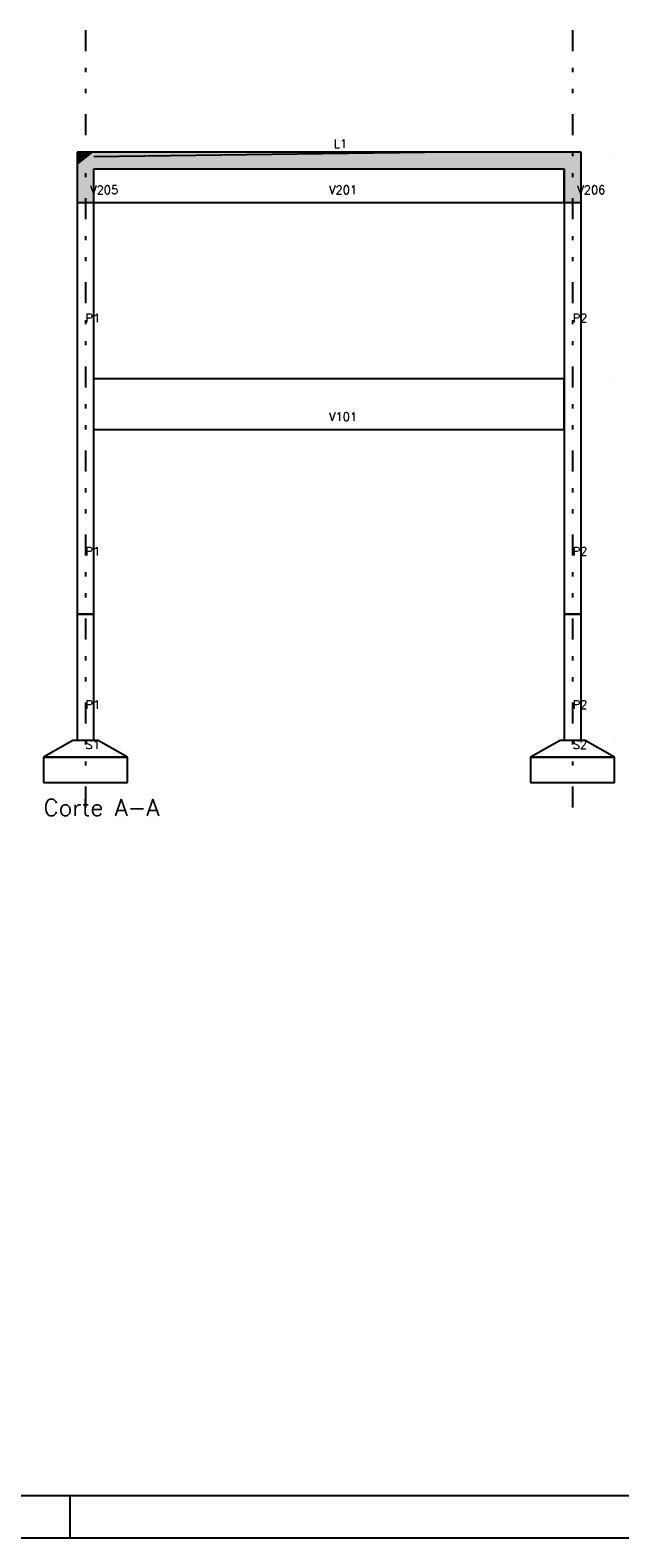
# Model space of a CAD drawing. Extents: x 0 to 84.1, y 0 to 59.4.
# Tile 4 of 6: x 46.1 to 60.2, y 0 to 35.9. Entities that reach past the tile are written whole.
import ezdxf

# ---------------------------------------------------------------- set-up
doc = ezdxf.new("R2010")
doc.units = 0
doc.header["$MEASUREMENT"] = 0
doc.linetypes.add('ESTILO_TQS_0004', pattern=[2, 0.5, -0.4, 0.1, -0.4, 0.1, -0.5])
for name, color, linetype in [('1', 1, 'CONTINUOUS'), ('2', 2, 'CONTINUOUS'), ('6', 6, 'CONTINUOUS')]:
    doc.layers.add(name, color=color, linetype=linetype)
doc.styles.get("Standard").update_dxf_attribs({"font": 'ROMANS.SHX'})

msp = doc.modelspace()

# ---------------------------------------------------------------- linework, layer by layer
at = {"layer": '1', "linetype": 'ESTILO_TQS_0004'}
for p, q in [((47.463784, 35.87786), (47.463784, 17.17786)), ((59.063784, 35.87786), (59.063784, 17.17786))]:
    msp.add_line(p, q, dxfattribs=at)
at = {"layer": '1', "linetype": 'Continuous'}
for p, q in [((60.063784, 32.97786), (60.063784, 32.97786)), ((60.063784, 27.57786), (60.063784, 27.57786)), ((60.063784, 27.57786), (60.063784, 27.57786)), ((60.063784, 21.97786), (60.063784, 21.97786)), ((60.063784, 21.97786), (60.063784, 21.97786)), ((60.063784, 18.97786), (60.063784, 18.97786))]:
    msp.add_line(p, q, dxfattribs=at)
at = {"layer": '2', "linetype": 'Continuous'}
for p, q in [((47.100006, 0), (47.100006, 1)), ((0, 0), (84.100006, 0))]:
    msp.add_line(p, q, dxfattribs=at)
msp.add_lwpolyline([(83.100006, 1), (2.5, 1), (2.5, 58.400002), (83.100006, 58.400002), (83.100006, 1)], dxfattribs=at)
at = {"layer": '6', "linetype": 'Continuous'}
for p, q in [((47.559086, 32.97786), (47.263784, 32.97786)), ((47.263784, 32.97786), (47.263784, 32.663766)), ((47.263784, 32.97786), (47.263784, 27.57786)), ((47.263784, 32.663766), (47.263784, 31.77786)), ((47.663784, 32.97786), (47.559086, 32.97786)), ((47.663784, 32.873162), (55.543132, 32.97786)), ((55.543132, 32.97786), (47.663784, 32.97786)), ((55.581745, 32.97786), (55.543132, 32.97786)), ((55.581745, 32.97786), (55.543132, 32.97786)), ((58.863784, 32.97786), (55.581745, 32.97786)), ((59.263784, 32.97786), (58.863784, 32.97786)), ((59.263784, 32.088124), (59.263784, 32.97786)), ((59.263784, 27.57786), (59.263784, 32.97786)), ((47.663784, 32.091954), (47.663784, 32.57786)), ((47.663784, 32.57786), (55.543132, 32.57786)), ((55.543132, 32.57786), (55.581745, 32.57786)), ((55.581745, 32.57786), (58.863784, 32.57786)), ((58.863784, 31.77786), (58.863784, 32.57786)), ((58.863784, 32.57786), (58.863784, 31.77786)), ((58.863784, 32.57786), (58.863784, 27.57786)), ((47.663784, 31.77786), (47.663784, 32.091954)), ((59.263784, 31.77786), (59.263784, 32.088124)), ((47.263784, 31.77786), (47.559086, 31.77786)), ((47.559086, 31.77786), (47.663784, 31.77786)), ((47.663784, 31.77786), (58.863784, 31.77786)), ((47.663784, 27.57786), (47.663784, 31.77786)), ((58.863784, 31.77786), (59.160363, 31.77786)), ((59.160363, 31.77786), (59.263784, 31.77786)), ((47.263784, 27.57786), (47.263784, 21.97786)), ((58.863784, 27.57786), (47.663784, 27.57786)), ((47.663784, 21.97786), (47.663784, 27.57786)), ((58.863784, 26.37786), (58.863784, 27.57786)), ((58.863784, 27.57786), (58.863784, 21.97786)), ((59.263784, 21.97786), (59.263784, 27.57786)), ((47.663784, 26.37786), (58.863784, 26.37786)), ((47.263784, 21.97786), (47.263784, 18.97786)), ((47.663784, 21.97786), (47.263784, 21.97786)), ((47.263784, 21.97786), (47.663784, 21.97786)), ((47.663784, 18.97786), (47.663784, 21.97786)), ((58.863784, 21.97786), (58.863784, 18.97786)), ((59.263784, 21.97786), (58.863784, 21.97786)), ((58.863784, 21.97786), (59.263784, 21.97786)), ((59.263784, 18.97786), (59.263784, 21.97786)), ((47.163784, 18.97786), (46.463784, 18.57786)), ((47.763784, 18.97786), (47.163784, 18.97786)), ((48.463784, 18.57786), (47.763784, 18.97786)), ((58.763784, 18.97786), (58.063784, 18.57786)), ((59.363784, 18.97786), (58.763784, 18.97786)), ((60.063784, 18.57786), (59.363784, 18.97786)), ((46.463784, 18.57786), (46.463784, 17.97786)), ((48.463784, 18.57786), (46.463784, 18.57786)), ((46.463784, 18.57786), (48.463784, 18.57786)), ((48.463784, 17.97786), (48.463784, 18.57786)), ((58.063784, 18.57786), (58.063784, 17.97786)), ((60.063784, 18.57786), (58.063784, 18.57786)), ((58.063784, 18.57786), (60.063784, 18.57786)), ((60.063784, 17.97786), (60.063784, 18.57786)), ((46.463784, 17.97786), (48.463784, 17.97786)), ((58.063784, 17.97786), (60.063784, 17.97786))]:
    msp.add_line(p, q, dxfattribs=at)
at = {"layer": '6', "color": 9, "linetype": 'Continuous'}
for points in [[(47.263784, 32.663766), (47.663784, 32.091954), (47.663784, 32.97786)], [(47.263784, 32.663766), (47.663784, 32.97786), (47.559086, 32.97786)], [(47.263784, 32.663766), (47.559086, 32.97786), (47.263784, 32.97786)], [(47.263784, 32.663766), (47.263784, 32.97786), (47.263784, 32.663766)], [(47.263784, 32.663766), (47.263784, 31.77786), (47.559086, 31.77786)], [(47.263784, 32.663766), (47.559086, 31.77786), (47.663784, 31.77786)], [(47.263784, 32.663766), (47.663784, 31.77786), (47.663784, 32.091954)], [(47.663784, 32.873162), (58.863784, 32.681281), (58.863784, 32.97786)], [(47.663784, 32.873162), (58.863784, 32.97786), (55.581745, 32.97786)], [(47.663784, 32.873162), (55.581745, 32.97786), (55.543132, 32.97786)], [(47.663784, 32.873162), (55.543132, 32.97786), (47.663784, 32.97786)], [(47.663784, 32.873162), (47.663784, 32.97786), (47.663784, 32.873162)], [(47.663784, 32.873162), (47.663784, 32.57786), (55.543132, 32.57786)], [(47.663784, 32.873162), (55.543132, 32.57786), (55.581745, 32.57786)], [(47.663784, 32.873162), (55.581745, 32.57786), (58.863784, 32.57786)], [(47.663784, 32.873162), (58.863784, 32.57786), (58.863784, 32.681281)], [(58.863784, 32.97786), (58.863784, 32.667596), (58.863784, 31.77786)], [(58.863784, 32.97786), (58.863784, 31.77786), (59.160363, 31.77786)], [(58.863784, 32.97786), (59.160363, 31.77786), (59.263784, 31.77786)], [(58.863784, 32.97786), (59.263784, 31.77786), (59.263784, 32.088124)], [(58.863784, 32.97786), (59.263784, 32.088124), (59.263784, 32.97786)], [(58.863784, 32.97786), (59.263784, 32.97786), (59.160363, 32.97786)], [(58.863784, 32.97786), (59.160363, 32.97786), (58.863784, 32.97786)]]:
    msp.add_solid(points, dxfattribs=at)

# ---------------------------------------------------------------- texts
at = {"layer": '1', "linetype": 'Continuous'}
for s, height, p in [('L1', 0.2, (53.374895, 33.07786)), ('V205', 0.2, (47.574895, 31.97786)), ('V201', 0.2, (53.263784, 31.97786)), ('V206', 0.2, (59.174895, 31.97786)), ('P1', 0.2, (47.463784, 28.92786)), ('P2', 0.2, (59.063784, 28.92786)), ('V101', 0.2, (53.263784, 26.57786)), ('P1', 0.2, (47.463784, 23.37786)), ('P2', 0.2, (59.063784, 23.37786)), ('P1', 0.2, (47.463784, 19.72786)), ('P2', 0.2, (59.063784, 19.72786)), ('S1', 0.2, (47.463784, 18.77786)), ('S2', 0.2, (59.063784, 18.77786)), ('Corte A-A', 0.4, (46.463784, 17.17786))]:
    msp.add_text(s, height=height, dxfattribs=at).set_placement(p)

doc.saveas('drawing.dxf')
